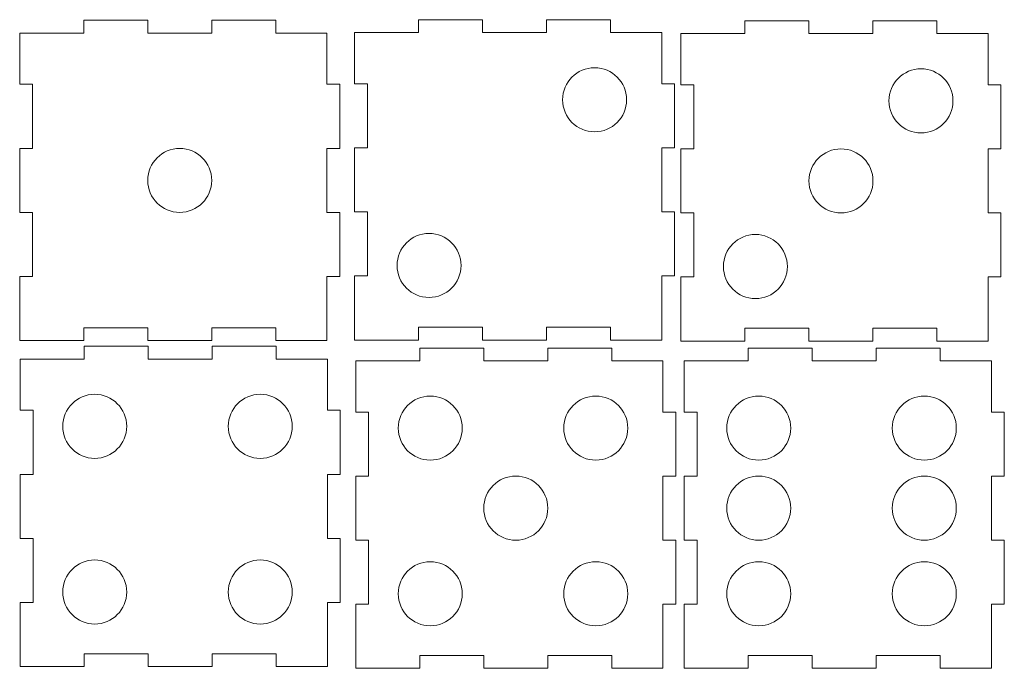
# Model space of a CAD drawing. Header units: millimetres. Extents: x 1 to 314, y 0 to 502.
import ezdxf

# ---------------------------------------------------------------- set-up
doc = ezdxf.new("R2010")
doc.units = ezdxf.units.MM

msp = doc.modelspace()

# ---------------------------------------------------------------- linework, layer by layer
at = {"color": 7, "linetype": 'Continuous', "lineweight": 15}
for p, q in [((46.77, 502.25), (26.77, 502.25)), ((26.77, 502.25), (26.77, 498.25)), ((46.77, 498.25), (46.77, 502.25)), ((66.77, 502.25), (66.77, 498.25)), ((86.77, 502.25), (66.77, 502.25)), ((86.77, 498.25), (86.77, 502.25)), ((131.42, 502.42), (131.42, 498.42)), ((151.42, 502.42), (131.42, 502.42)), ((151.42, 498.42), (151.42, 502.42)), ((171.42, 502.42), (171.42, 498.42)), ((191.42, 502.42), (171.42, 502.42)), ((191.42, 498.42), (191.42, 502.42)), ((233.43, 502.09), (233.43, 498.09)), ((253.43, 502.09), (233.43, 502.09)), ((253.43, 498.09), (253.43, 502.09)), ((273.43, 502.09), (273.43, 498.09)), ((293.43, 502.09), (273.43, 502.09)), ((293.43, 498.09), (293.43, 502.09)), ((6.77, 498.25), (6.77, 482.25)), ((26.77, 498.25), (6.77, 498.25)), ((66.77, 498.25), (46.77, 498.25)), ((102.77, 498.25), (86.77, 498.25)), ((102.77, 482.25), (102.77, 498.25)), ((111.42, 498.42), (111.42, 482.42)), ((131.42, 498.42), (111.42, 498.42)), ((171.42, 498.42), (151.42, 498.42)), ((207.42, 498.42), (191.42, 498.42)), ((207.42, 482.42), (207.42, 498.42)), ((213.43, 498.09), (213.43, 482.09)), ((233.43, 498.09), (213.43, 498.09)), ((273.43, 498.09), (253.43, 498.09)), ((309.43, 498.09), (293.43, 498.09)), ((309.43, 482.09), (309.43, 498.09)), ((6.77, 482.25), (10.77, 482.25)), ((10.77, 482.25), (10.77, 462.25)), ((106.77, 482.25), (102.77, 482.25)), ((106.77, 462.25), (106.77, 482.25)), ((111.42, 482.42), (115.42, 482.42)), ((115.42, 482.42), (115.42, 462.42)), ((211.42, 482.42), (207.42, 482.42)), ((211.42, 462.42), (211.42, 482.42)), ((213.43, 482.09), (217.43, 482.09)), ((217.43, 482.09), (217.43, 462.09)), ((313.43, 482.09), (309.43, 482.09)), ((313.43, 462.09), (313.43, 482.09)), ((6.77, 462.25), (6.77, 442.25)), ((10.77, 462.25), (6.77, 462.25)), ((102.77, 462.25), (106.77, 462.25)), ((102.77, 442.25), (102.77, 462.25)), ((111.42, 462.42), (111.42, 442.42)), ((115.42, 462.42), (111.42, 462.42)), ((207.42, 462.42), (211.42, 462.42)), ((207.42, 442.42), (207.42, 462.42)), ((213.43, 462.09), (213.43, 442.09)), ((217.43, 462.09), (213.43, 462.09)), ((309.43, 462.09), (313.43, 462.09)), ((309.43, 442.09), (309.43, 462.09)), ((6.77, 442.25), (10.77, 442.25)), ((10.77, 442.25), (10.77, 422.25)), ((106.77, 442.25), (102.77, 442.25)), ((106.77, 422.25), (106.77, 442.25)), ((111.42, 442.42), (115.42, 442.42)), ((115.42, 442.42), (115.42, 422.42)), ((211.42, 442.42), (207.42, 442.42)), ((211.42, 422.42), (211.42, 442.42)), ((213.43, 442.09), (217.43, 442.09)), ((217.43, 442.09), (217.43, 422.09)), ((313.43, 442.09), (309.43, 442.09)), ((313.43, 422.09), (313.43, 442.09)), ((6.77, 422.25), (6.77, 402.25)), ((10.77, 422.25), (6.77, 422.25)), ((102.77, 422.25), (106.77, 422.25)), ((102.77, 402.25), (102.77, 422.25)), ((111.42, 422.42), (111.42, 402.42)), ((115.42, 422.42), (111.42, 422.42)), ((207.42, 422.42), (211.42, 422.42)), ((207.42, 402.42), (207.42, 422.42)), ((213.43, 422.09), (213.43, 402.09)), ((217.43, 422.09), (213.43, 422.09)), ((309.43, 422.09), (313.43, 422.09)), ((309.43, 402.09), (309.43, 422.09)), ((26.77, 406.25), (46.77, 406.25)), ((26.77, 402.25), (26.77, 406.25)), ((46.77, 406.25), (46.77, 402.25)), ((66.77, 406.25), (86.77, 406.25)), ((66.77, 402.25), (66.77, 406.25)), ((86.77, 406.25), (86.77, 402.25)), ((131.42, 406.42), (151.42, 406.42)), ((131.42, 402.42), (131.42, 406.42)), ((151.42, 406.42), (151.42, 402.42)), ((171.42, 406.42), (191.42, 406.42)), ((171.42, 402.42), (171.42, 406.42)), ((191.42, 406.42), (191.42, 402.42)), ((233.43, 406.09), (253.43, 406.09)), ((233.43, 402.09), (233.43, 406.09)), ((253.43, 406.09), (253.43, 402.09)), ((273.43, 406.09), (293.43, 406.09)), ((273.43, 402.09), (273.43, 406.09)), ((293.43, 406.09), (293.43, 402.09)), ((6.77, 402.25), (26.77, 402.25)), ((26.94, 400.47), (26.94, 396.47)), ((46.94, 400.47), (26.94, 400.47)), ((46.77, 402.25), (66.77, 402.25)), ((46.94, 396.47), (46.94, 400.47)), ((66.94, 400.47), (66.94, 396.47)), ((86.94, 400.47), (66.94, 400.47)), ((86.77, 402.25), (102.77, 402.25)), ((86.94, 396.47), (86.94, 400.47)), ((111.42, 402.42), (131.42, 402.42)), ((151.42, 402.42), (171.42, 402.42)), ((191.42, 402.42), (207.42, 402.42)), ((213.43, 402.09), (233.43, 402.09)), ((253.43, 402.09), (273.43, 402.09)), ((293.43, 402.09), (309.43, 402.09)), ((131.8, 399.92), (131.8, 395.92)), ((151.8, 399.92), (131.8, 399.92)), ((151.8, 395.92), (151.8, 399.92)), ((171.8, 399.92), (171.8, 395.92)), ((191.8, 399.92), (171.8, 399.92)), ((191.8, 395.92), (191.8, 399.92)), ((234.47, 399.92), (234.47, 395.92)), ((254.47, 399.92), (234.47, 399.92)), ((254.47, 395.92), (254.47, 399.92)), ((294.47, 399.92), (274.47, 399.92)), ((274.47, 399.92), (274.47, 395.92)), ((294.47, 395.92), (294.47, 399.92)), ((6.94, 396.47), (6.94, 380.47)), ((26.94, 396.47), (6.94, 396.47)), ((66.94, 396.47), (46.94, 396.47)), ((102.94, 396.47), (86.94, 396.47)), ((102.94, 380.47), (102.94, 396.47)), ((111.8, 395.92), (111.8, 379.92)), ((131.8, 395.92), (111.8, 395.92)), ((171.8, 395.92), (151.8, 395.92)), ((207.8, 395.92), (191.8, 395.92)), ((207.8, 379.92), (207.8, 395.92)), ((214.47, 395.92), (214.47, 379.92)), ((234.47, 395.92), (214.47, 395.92)), ((274.47, 395.92), (254.47, 395.92)), ((310.47, 395.92), (294.47, 395.92)), ((310.47, 379.92), (310.47, 395.92)), ((6.94, 380.47), (10.94, 380.47)), ((10.94, 380.47), (10.94, 360.47)), ((106.94, 380.47), (102.94, 380.47)), ((106.94, 360.47), (106.94, 380.47)), ((111.8, 379.92), (115.8, 379.92)), ((115.8, 379.92), (115.8, 359.92)), ((211.8, 379.92), (207.8, 379.92)), ((211.8, 359.92), (211.8, 379.92)), ((214.47, 379.92), (218.47, 379.92)), ((218.47, 379.92), (218.47, 359.92)), ((314.47, 379.92), (310.47, 379.92)), ((314.47, 359.92), (314.47, 379.92)), ((6.94, 360.47), (6.94, 340.47)), ((10.94, 360.47), (6.94, 360.47)), ((102.94, 360.47), (106.94, 360.47)), ((102.94, 340.47), (102.94, 360.47)), ((111.8, 359.92), (111.8, 339.92)), ((115.8, 359.92), (111.8, 359.92)), ((207.8, 339.92), (207.8, 359.92)), ((207.8, 359.92), (211.8, 359.92)), ((214.47, 359.92), (214.47, 339.92)), ((218.47, 359.92), (214.47, 359.92)), ((310.47, 359.92), (314.47, 359.92)), ((310.47, 339.92), (310.47, 359.92)), ((6.94, 340.47), (10.94, 340.47)), ((10.94, 340.47), (10.94, 320.47)), ((106.94, 340.47), (102.94, 340.47)), ((106.94, 320.47), (106.94, 340.47)), ((111.8, 339.92), (115.8, 339.92)), ((115.8, 339.92), (115.8, 319.92)), ((211.8, 339.92), (207.8, 339.92)), ((211.8, 319.92), (211.8, 339.92)), ((214.47, 339.92), (218.47, 339.92)), ((218.47, 339.92), (218.47, 319.92)), ((314.47, 339.92), (310.47, 339.92)), ((314.47, 319.92), (314.47, 339.92)), ((6.94, 320.47), (6.94, 300.47)), ((10.94, 320.47), (6.94, 320.47)), ((102.94, 320.47), (106.94, 320.47)), ((102.94, 300.47), (102.94, 320.47)), ((115.8, 319.92), (111.8, 319.92)), ((111.8, 319.92), (111.8, 299.92)), ((207.8, 299.92), (207.8, 319.92)), ((207.8, 319.92), (211.8, 319.92)), ((214.47, 319.92), (214.47, 299.92)), ((218.47, 319.92), (214.47, 319.92)), ((310.47, 319.92), (314.47, 319.92)), ((310.47, 299.92), (310.47, 319.92)), ((26.94, 304.47), (46.94, 304.47)), ((26.94, 300.47), (26.94, 304.47)), ((46.94, 304.47), (46.94, 300.47)), ((66.94, 304.47), (86.94, 304.47)), ((66.94, 300.47), (66.94, 304.47)), ((86.94, 304.47), (86.94, 300.47)), ((131.8, 303.92), (151.8, 303.92)), ((131.8, 299.92), (131.8, 303.92)), ((151.8, 303.92), (151.8, 299.92)), ((171.8, 299.92), (171.8, 303.92)), ((171.8, 303.92), (191.8, 303.92)), ((191.8, 303.92), (191.8, 299.92)), ((234.47, 299.92), (234.47, 303.92)), ((234.47, 303.92), (254.47, 303.92)), ((254.47, 303.92), (254.47, 299.92)), ((274.47, 303.92), (294.47, 303.92)), ((274.47, 299.92), (274.47, 303.92)), ((294.47, 303.92), (294.47, 299.92)), ((6.94, 300.47), (26.94, 300.47)), ((46.94, 300.47), (66.94, 300.47)), ((86.94, 300.47), (102.94, 300.47)), ((111.8, 299.92), (131.8, 299.92)), ((151.8, 299.92), (171.8, 299.92)), ((191.8, 299.92), (207.8, 299.92)), ((214.47, 299.92), (234.47, 299.92)), ((254.47, 299.92), (274.47, 299.92)), ((294.47, 299.92), (310.47, 299.92))]:
    msp.add_line(p, q, dxfattribs=at)
for centre in [(186.42, 477.42), (288.43, 477.09), (56.77, 452.25), (263.43, 452.09), (134.69, 425.69), (236.69, 425.36), (30.21, 375.47), (81.94, 375.47), (135.07, 374.92), (186.8, 374.92), (237.73, 374.92), (289.47, 374.92), (161.8, 349.92), (237.73, 349.92), (289.47, 349.92), (30.21, 323.74), (81.94, 323.74), (135.07, 323.19), (186.8, 323.19), (237.73, 323.19), (289.47, 323.19)]:
    msp.add_circle(centre, 10, dxfattribs=at)

doc.saveas('drawing.dxf')
